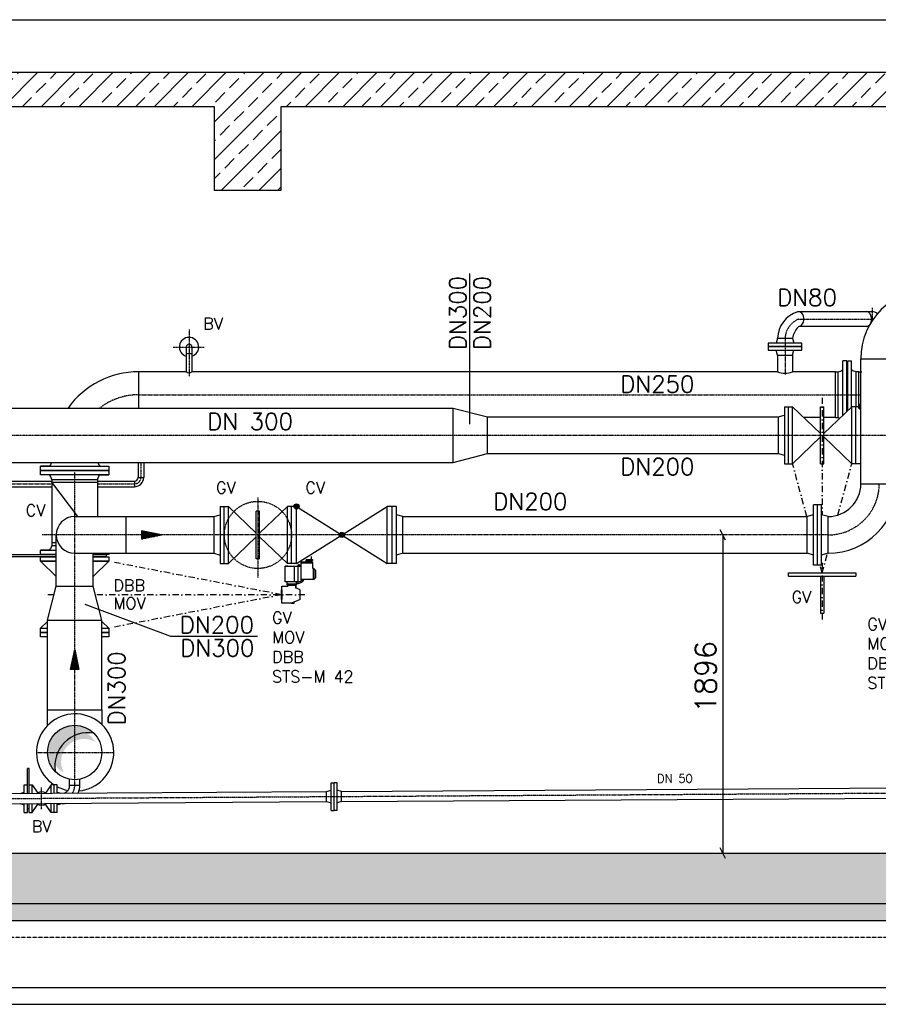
# Model space of a CAD drawing. Header units: millimetres. Extents: x -197187 to 241957296, y -45270 to 70505.
# Tile 17 of 116: x -48704 to -43593, y -28310 to -22445. Entities that reach past the tile are written whole.
import ezdxf
from ezdxf.enums import TextEntityAlignment as Align

# ---------------------------------------------------------------- set-up
doc = ezdxf.new("R2010")
doc.units = ezdxf.units.MM
doc.header["$LTSCALE"] = 0.5
doc.linetypes.add('DASHDOT', pattern=[1, 0.5, -0.25, 0, -0.25])
doc.linetypes.add('HIDDEN', pattern=[0.375, 0.25, -0.125])
for name, color, linetype in [('21', 7, 'Continuous'), ('41', 7, 'Continuous'), ('42', 7, 'Continuous'), ('45', 7, 'Continuous'), ('BEMAßUNG', 7, 'Continuous'), ('P-MU025ENTLÜ', 7, 'Continuous'), ('P-MU050ENTL', 7, 'Continuous'), ('P-MU150AUSL', 7, 'Continuous'), ('P-MU150EINL', 7, 'Continuous'), ('P-MU200EINL', 7, 'Continuous'), ('P-MU250AUSL1', 7, 'Continuous'), ('P-MU300AUSL', 7, 'Continuous')]:
    doc.layers.add(name, color=color, linetype=linetype)
doc.styles.add('ROMANS', font='ROMANS', dxfattribs={"height": 0.2})
pattern_1 = [(45, (0, -877.6500483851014), (-112.2532015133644, 112.2532015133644), []), (45, (112.25325, -877.6500483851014), (-112.2532015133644, 112.2532015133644), [79.375, -39.6875])]

# ---------------------------------------------------------------- blocks, each defined once
blk = doc.blocks.new('FPFEIL')
at = {"layer": '41', "color": 7, "linetype": 'Continuous'}
for p, q in [((-99.99980000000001, 18.5851), (-92.9259, 18.5851)), ((-99.99980000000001, 15.7051), (-78.52590000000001, 15.7051)), ((-99.99980000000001, 12.8251), (-64.1259, 12.8251)), ((-99.99980000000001, 12.8251), (-64.1259, 12.8251)), ((-99.99980000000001, 9.9452), (-49.7259, 9.9452)), ((-99.99980000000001, 7.0652), (-35.3259, 7.0652)), ((-99.99980000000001, 4.1852), (-20.926, 4.1852)), ((-99.99980000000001, 4.1852), (-20.926, 4.1852)), ((-99.99980000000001, 1.3052), (-6.526000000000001, 1.3052)), ((-99.99980000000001, -1.5748), (-7.874000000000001, -1.5748)), ((-99.99980000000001, -4.454800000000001), (-22.274, -4.454800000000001)), ((-99.99980000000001, -4.454800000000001), (-22.274, -4.454800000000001)), ((-99.99980000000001, -7.3348), (-36.6739, -7.3348)), ((-99.99980000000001, -10.2148), (-51.0739, -10.2148)), ((-99.99980000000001, -13.0948), (-65.4739, -13.0948)), ((-99.99980000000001, -13.0948), (-65.4739, -13.0948)), ((-99.99980000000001, -15.9748), (-79.8739, -15.9748)), ((-99.99980000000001, -18.8548), (-94.2739, -18.8548))]:
    blk.add_line(p, q, dxfattribs=at)
blk.add_lwpolyline([(0, 0), (-99.99980000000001, -20), (-99.99980000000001, 20), (0, 0)], close=True, dxfattribs=at)

msp = doc.modelspace()

# ---------------------------------------------------------------- hatches: boundary and pattern name
at = {"lineweight": 5}
h = msp.add_hatch(dxfattribs=at)
h.set_pattern_fill('ANSI33', color=256, scale=25)
h.set_pattern_definition(pattern_1)
h.paths.add_polyline_path([(-42919.43366847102, -22760.15967597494), (-51876.86621399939, -22760.15967597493), (-51876.86621399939, -22960.89771979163), (-47546.93366847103, -22960.89771979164), (-47546.93366847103, -23460.89771979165), (-47146.93366847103, -23460.89771979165), (-47146.93366847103, -22960.89771979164), (-43406.93366847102, -22960.89771979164), (-43406.93366847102, -23460.89771979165), (-43006.93366847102, -23460.89771979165), (-43006.93366847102, -22960.89771979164), (-42919.43366847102, -22960.89771979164)])
h.paths.add_polyline_path([(-42829.43366847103, -22760.15967597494), (-42919.43366847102, -22760.15967597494), (-42919.43366847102, -22960.89771979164), (-42829.43366847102, -22960.89771979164)])
h.paths.add_polyline_path([(-42576.93366847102, -22760.15967597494), (-42829.43366847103, -22760.15967597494), (-42829.43366847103, -22960.89771979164), (-42576.93366847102, -22960.89771979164)])
h.paths.add_polyline_path([(-42324.43366847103, -22760.15967597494), (-42576.93366847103, -22760.15967597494), (-42576.93366847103, -22960.89771979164), (-42324.43366847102, -22960.89771979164)])
h.paths.add_polyline_path([(-42234.43366847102, -22760.15967597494), (-42324.43366847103, -22760.15967597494), (-42324.43366847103, -22960.89771979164), (-42234.43366847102, -22960.89771979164)])
h.paths.add_polyline_path([(-38686.22144018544, -22960.89771979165), (-38686.22144018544, -22760.15967597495), (-42234.43366847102, -22760.15967597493), (-42234.43366847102, -22960.89771979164)])
h = msp.add_hatch(dxfattribs=at)
h.set_pattern_fill('ANSI33', color=256, scale=25)
h.set_pattern_definition(pattern_1)
h.paths.add_polyline_path([(-51726.93366847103, -22980.89771979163), (-51706.93366847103, -22960.89771979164), (-51496.93366847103, -22960.89771979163), (-51476.93366847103, -22980.89771979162), (-51476.93366847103, -27409.87194976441), (-39076.93366847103, -27409.87194976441), (-39076.93366847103, -22980.89771979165), (-39056.93366847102, -22960.89771979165), (-38846.93366847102, -22960.89771979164), (-38826.93366847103, -22980.89771979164), (-38826.93366847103, -27709.87194976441), (-51726.93366847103, -27709.87194976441)])
h = msp.add_hatch(color=256)
h.dxf.hatch_style = 1
h.paths.add_polyline_path([(-48437.18322469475, -26749.62239354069), (-48491.44961168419, -26695.35600655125, 0.4142135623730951), (-48491.44961168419, -26924.38789297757, -0.247011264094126)])
h.paths.add_polyline_path([(-48262.41772525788, -26695.35600655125, 0.4142135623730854), (-48491.44961168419, -26695.35600655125), (-48437.18322469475, -26749.62239354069, -0.2470112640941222)])
h = msp.add_hatch(dxfattribs=at)
h.set_pattern_fill('ANSI36', color=256, scale=10)
h.set_pattern_definition([(45, (0, -101318.064885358), (16.83798022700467, 61.73926083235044), [79.375, -15.875, 0, -15.875])])
h.paths.add_polyline_path([(-51476.93366847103, -27709.87194976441), (-51926.93366847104, -27709.87194976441), (-51926.93366847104, -27809.87194976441), (-51476.93366847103, -27809.87194976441)])
h.paths.add_polyline_path([(-50576.93366847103, -27709.87194976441), (-51476.93366847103, -27709.87194976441), (-51476.93366847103, -27809.87194976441), (-50576.93366847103, -27809.87194976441)])
h.paths.add_polyline_path([(-38626.93366847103, -27709.87194976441), (-50576.93366847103, -27709.87194976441), (-50576.93366847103, -27809.87194976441), (-38626.93366847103, -27809.87194976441)])
at = {"layer": 'P-MU150AUSL', "linetype": 'Continuous'}
h = msp.add_hatch(color=256, dxfattribs=at)
edge = h.paths.add_edge_path()
edge.add_arc((-50016.93366804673, -26809.87194955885), 84.14999952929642, 29.12381668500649, 241.8286833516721)
edge.add_arc((-49983.15076847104, -26843.09784976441), 84.14999999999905, 61.82868333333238, 209.1238166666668, ccw=False)
edge = h.paths.add_edge_path()
edge.add_arc((-49176.93366686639, -26809.87195022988), 136.5000003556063, 27.967090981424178, 241.53511598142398, ccw=False)
edge.add_arc((-49121.43316847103, -26865.8567497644), 136.4999999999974, 61.53511666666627, 207.9670916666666)
edge.add_arc((-48376.93366686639, -26809.87195022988), 136.5000003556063, 27.967090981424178, 241.53511598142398, ccw=False)
edge.add_arc((-48321.43316847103, -26865.8567497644), 136.4999999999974, 61.53511666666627, 207.9670916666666)

# ---------------------------------------------------------------- linework, layer by layer
for p, q in [((-50274.93366847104, -22444.735659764), (-38686.22144018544, -22444.735659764)), ((-47546.93366847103, -22960.89771979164), (-47546.93366847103, -23460.89771979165)), ((-47146.93366847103, -23460.89771979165), (-47146.93366847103, -22960.89771979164)), ((-47546.93366847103, -23460.89771979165), (-47146.93366847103, -23460.89771979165)), ((-46959.1412340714, -25676.88798013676), (-47030.10764163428, -25676.88798013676)), ((-47030.10764163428, -25676.88798013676), (-47030.10764163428, -25793.31785488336)), ((-46959.1412340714, -25682.61834954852), (-47030.10764163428, -25682.61834954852)), ((-46961.67481373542, -25662.61078566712), (-46998.34240784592, -25662.61078566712)), ((-46959.1412340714, -25713.71938329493), (-46959.1412340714, -25676.88798013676)), ((-47068.59128983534, -25793.31785488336), (-47068.59128983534, -25700.02015994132)), ((-47045.66981218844, -25793.31785488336), (-47045.66981218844, -25700.02015994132)), ((-46953.41086465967, -25713.71938329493), (-46959.1412340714, -25713.71938329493)), ((-46957.62658645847, -25713.71938329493), (-46957.62658645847, -25779.61863152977)), ((-46953.41086465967, -25713.71938329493), (-46941.95012583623, -25725.18012211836)), ((-46953.41086465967, -25713.71938329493), (-46953.41086465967, -25779.61863152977)), ((-46941.95012583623, -25768.15789270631), (-46941.95012583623, -25725.18012211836)), ((-47114.43424512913, -25805.8618349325), (-47057.13055101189, -25805.8618349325)), ((-46953.41086465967, -25779.61863152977), (-47030.10764163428, -25779.61863152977)), ((-46953.41086465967, -25779.61863152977), (-46941.95012583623, -25768.15789270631)), ((-47114.43424512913, -25809.64140327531), (-47108.70387571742, -25815.37177268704)), ((-47062.86092042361, -25815.37177268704), (-47108.70387571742, -25815.37177268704)), ((-47108.70387571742, -25815.37177268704), (-47108.70387571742, -25819.73121741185)), ((-47057.13055101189, -25809.64140327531), (-47062.86092042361, -25815.37177268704)), ((-47062.86092042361, -25815.37177268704), (-47062.86092042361, -25829.49889254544)), ((-47035.35514724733, -25841.22010270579), (-47062.86092042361, -25829.49889254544)), ((-47035.35514724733, -25898.52379682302), (-47035.35514724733, -25841.22010270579)), ((-47035.35514724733, -25898.52379682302), (-47085.78239807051, -25920.01268211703)), ((-47085.78239807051, -25920.01268211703), (-47070.63021656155, -25920.01268211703)), ((-47070.63021656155, -25920.01268211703), (-47070.63021656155, -25913.55578658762)), ((-48538.88366847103, -26555.87194976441), (-48538.88366847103, -26021.87194976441)), ((-48538.88366847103, -26021.87194976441), (-48214.98366847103, -26021.87194976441)), ((-48214.98366847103, -26555.87194976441), (-48214.98366847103, -26021.87194976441)), ((-48538.88366847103, -26555.87194976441), (-48214.98366847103, -26555.87194976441)), ((-48538.88366847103, -26649.52307933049), (-48538.88366847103, -26555.87194976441)), ((-48214.98366847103, -26555.87194976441), (-48214.98366847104, -26643.68732734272))]:
    msp.add_line(p, q)
for points in [[(-38686.22144018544, -22760.15967597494), (-51876.86621399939, -22760.15967597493), (-51876.86621399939, -22960.89771979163), (-47546.93366847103, -22960.89771979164)], [(-47146.93366847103, -22960.89771979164), (-43406.93366847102, -22960.89771979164)], [(-48486.48366847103, -25644.87194976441), (-49005.43366847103, -25644.87194976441), (-49005.43366847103, -25629.87194976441), (-48486.48366847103, -25629.87194976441)], [(-48267.38366847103, -25629.87194976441), (-48188.43366847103, -25629.87194976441), (-48188.43366847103, -25644.87194976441), (-48267.38366847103, -25644.87194976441)], [(-47002.89299531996, -25665.475970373), (-46966.89122057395, -25665.475970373), (-46966.89122057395, -25676.88798013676), (-47021.01795200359, -25676.88798013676)], [(-46993.79182037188, -25659.74560096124), (-46961.67481373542, -25659.74560096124), (-46961.67481373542, -25665.475970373), (-47002.89299531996, -25665.475970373)], [(-46993.79182037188, -25659.74560096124), (-46966.89122057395, -25659.74560096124), (-46966.89122057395, -25642.80818627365)], [(-47030.10764163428, -25793.31785488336), (-47123.02979924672, -25793.31785488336), (-47123.02979924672, -25700.02015994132), (-47030.10764163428, -25700.02015994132)], [(-47114.43424512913, -25793.31785488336), (-47114.43424512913, -25809.64140327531), (-47057.13055101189, -25809.64140327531), (-47057.13055101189, -25793.31785488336)], [(-47085.78239807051, -25920.01268211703), (-47143.08609218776, -25920.01268211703), (-47143.08609218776, -25819.73121741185), (-47108.70387571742, -25819.73121741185)]]:
    msp.add_lwpolyline(points)
msp.add_lwpolyline([(-47145.37823995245, -25898.52379682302), (-47145.37823995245, -25841.22010270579), (-47143.08609218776, -25841.22010270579), (-47143.08609218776, -25898.52379682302)], close=True)
msp.add_circle((-48376.93366847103, -26809.87194976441), 161.9499999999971)
for centre, radius, start, end in [((-47057.13055101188, -26148.37983190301), 453.1766833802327, 96.75989440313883, 98.36138331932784), ((-47057.13055101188, -26148.37983190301), 453.1766833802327, 86.5814267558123, 89.1226057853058), ((-47057.13055101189, -25746.66900741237), 57.30369411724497, 61.86350905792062, 76.20022950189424), ((-47057.13055101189, -25746.66900741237), 57.30369411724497, 270, 324.900367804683), ((-47057.13055101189, -25746.66900741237), 48.70813999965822, 270, 286.7200656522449), ((-47057.13055101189, -25746.66900741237), 48.70813999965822, 303.6964219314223, 317.4315457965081), ((-48298.22858897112, -26888.57702926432), 196.5115303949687, 79.50015368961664, 190.4998463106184)]:
    msp.add_arc(centre, radius, start, end)
at = {"layer": '21', "linetype": 'Continuous', "ltscale": 10}
for p, q in [((-48486.48366847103, -25818.87194976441), (-48267.38366847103, -25818.87194976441)), ((-51476.93366847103, -27409.87194976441), (-39076.93366847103, -27409.87194976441)), ((-51926.93366847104, -27709.87194976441), (-38626.93366847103, -27709.87194976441)), ((-51726.93366847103, -27709.87194976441), (-38826.93366847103, -27709.87194976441)), ((-51926.93366847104, -27809.87194976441), (-38626.93366847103, -27809.87194976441))]:
    msp.add_line(p, q, dxfattribs=at)
at = {"layer": '21', "linetype": 'HIDDEN', "ltscale": 10}
msp.add_line((-51476.93366847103, -27909.87194976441), (-39076.93366847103, -27909.87194976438), dxfattribs=at)
at = {"layer": '21', "linetype": 'Continuous'}
for p, q in [((-51926.93366847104, -28209.87194976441), (-38626.93366847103, -28209.87194976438)), ((-51926.93366847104, -28309.87194976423), (-38626.93366847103, -28309.87194976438))]:
    msp.add_line(p, q, dxfattribs=at)
at = {"layer": '41', "linetype": 'Continuous', "ltscale": 10}
for p, q in [((-48486.48366847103, -25818.87194976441), (-48486.48366847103, -25513.87194976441)), ((-48267.38366847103, -25818.87194976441), (-48267.38366847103, -25623.42194976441))]:
    msp.add_line(p, q, dxfattribs=at)
at = {"layer": '45', "linetype": 'DASHDOT', "ltscale": 10}
msp.add_line((-47995.93366847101, -24678.87194976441), (-43696.48366847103, -24678.87194976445), dxfattribs=at)
at = {"layer": 'BEMAßUNG', "linetype": 'Continuous', "ltscale": 10}
for p, q in [((-44502.90746847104, -25545.12194976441), (-44534.15746847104, -25482.62194976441)), ((-44518.53246847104, -25513.87194976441), (-44518.53246847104, -27409.87194976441)), ((-44502.90746847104, -27441.12194976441), (-44534.15746847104, -27378.62194976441))]:
    msp.add_line(p, q, dxfattribs=at)
at = {"layer": 'P-MU025ENTLÜ', "linetype": 'DASHDOT', "ltscale": 10}
for p, q in [((-47695.93366847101, -24289.44754989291), (-47695.93366847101, -24569.68954989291)), ((-47790.90586847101, -24394.57194989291), (-47605.08846847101, -24394.57194989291)), ((-47982.93366847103, -25081.82194976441), (-47982.93366847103, -25171.87194976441)), ((-49005.33754047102, -25209.87194976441), (-48513.43366847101, -25209.87194976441)), ((-48240.43366847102, -25209.87194976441), (-48020.93366847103, -25209.87194976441))]:
    msp.add_line(p, q, dxfattribs=at)
at = {"layer": 'P-MU025ENTLÜ', "linetype": 'Continuous', "ltscale": 10}
for p, q in [((-47999.78366847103, -25081.82194976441), (-47999.78366847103, -25171.87194976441)), ((-47966.08366847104, -25081.82194976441), (-47966.08366847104, -25171.87194976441)), ((-49009.85246427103, -25193.0219497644), (-48513.43366847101, -25193.0219497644)), ((-48240.43366847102, -25193.0219497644), (-48020.93366847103, -25193.0219497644)), ((-48020.93366847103, -25193.0219497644), (-48020.93366847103, -25226.7219497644)), ((-47999.78366847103, -25171.87194976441), (-47966.08366847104, -25171.87194976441)), ((-48946.93366847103, -25226.7219497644), (-48513.43366847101, -25226.7219497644)), ((-48240.43366847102, -25226.7219497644), (-48020.93366847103, -25226.7219497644))]:
    msp.add_line(p, q, dxfattribs=at)
at = {"layer": 'P-MU025ENTLÜ', "linetype": 'HIDDEN', "ltscale": 10}
msp.add_arc((-48020.93366847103, -25171.87194976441), 38, 270, 0, dxfattribs=at)
at = {"layer": 'P-MU025ENTLÜ', "linetype": 'Continuous', "ltscale": 10}
for radius in [21.15, 54.85]:
    msp.add_arc((-48020.93366847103, -25171.87194976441), radius, 270, 0, dxfattribs=at)
at = {"layer": 'P-MU050ENTL', "linetype": 'Continuous', "ltscale": 10}
for p, q in [((-48648.63606847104, -26904.26394976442), (-48658.63606847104, -26904.26394976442)), ((-48658.63606847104, -27053.35334976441), (-48658.63606847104, -26904.26394976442)), ((-48648.63606847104, -27053.29084976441), (-48648.63606847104, -26904.26394976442)), ((-48407.28466847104, -27003.97654976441), (-48407.28466847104, -26968.95249319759)), ((-48346.86706847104, -27004.05814976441), (-48346.86706847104, -26969.00649052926)), ((-48676.63606847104, -27001.76394976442), (-48658.63606847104, -27001.76394976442)), ((-48676.63606847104, -27053.4658497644), (-48676.63606847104, -27001.76394976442)), ((-48648.63606847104, -27001.76394976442), (-48630.63606847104, -27001.76394976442)), ((-48630.63606847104, -27001.76394976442), (-48596.37336847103, -27051.35474976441)), ((-48630.63606847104, -27053.17824976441), (-48630.63606847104, -27001.76394976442)), ((-48516.63606847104, -27001.76394976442), (-48550.89876847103, -27051.35474976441)), ((-48480.63606847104, -27001.76394976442), (-48516.63606847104, -27001.76394976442)), ((-48516.63606847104, -27052.46564976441), (-48516.63606847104, -27001.76394976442)), ((-48498.63606847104, -27052.3531497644), (-48498.63606847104, -27001.76394976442)), ((-48480.63606847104, -27052.24054976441), (-48480.63606847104, -27001.76394976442)), ((-48407.28466847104, -27003.97654976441), (-48346.86706847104, -27004.05814976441)), ((-46789.80011559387, -27041.67041207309), (-42644.74366847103, -27015.75792007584)), ((-51112.80309935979, -27068.69532274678), (-46877.73886656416, -27042.22015420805)), ((-48701.80456847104, -27053.62314976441), (-48676.63606847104, -27046.87924976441)), ((-48480.63606847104, -27046.87924976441), (-48461.08366847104, -27052.11834976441)), ((-46787.74718599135, -27101.95883450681), (-42642.69180940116, -27076.04634920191)), ((-51110.74665406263, -27128.98372320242), (-46877.74366847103, -27102.52144038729)), ((-48703.63606847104, -27114.41394976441), (-48676.63606847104, -27121.64864976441)), ((-48676.63606847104, -27166.76394976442), (-48676.63606847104, -27113.76714976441)), ((-48658.63606847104, -27166.76394976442), (-48658.63606847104, -27113.6545497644)), ((-48648.63606847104, -27146.26394976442), (-48658.63606847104, -27146.26394976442)), ((-48648.63606847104, -27166.76394976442), (-48648.63606847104, -27113.5920497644)), ((-48630.63606847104, -27166.76394976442), (-48630.63606847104, -27113.47954976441)), ((-48630.63606847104, -27166.76394976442), (-48596.37336847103, -27117.17314976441)), ((-48516.63606847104, -27166.76394976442), (-48550.89876847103, -27117.17314976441)), ((-48516.63606847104, -27166.76394976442), (-48516.63606847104, -27112.76684976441)), ((-48498.63606847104, -27166.76394976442), (-48498.63606847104, -27112.65434976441)), ((-48480.63606847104, -27166.76394976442), (-48480.63606847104, -27112.5418497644)), ((-48480.63606847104, -27121.64864976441), (-48461.78606847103, -27116.5976497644)), ((-48453.63606847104, -27114.41394976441), (-48467.33746847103, -27118.08524976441)), ((-48453.63606847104, -27114.41394976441), (-48453.63606847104, -27112.3730497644)), ((-48676.63606847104, -27166.76394976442), (-48658.63606847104, -27166.76394976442)), ((-48648.63606847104, -27166.76394976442), (-48630.63606847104, -27166.76394976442)), ((-48480.63606847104, -27166.76394976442), (-48516.63606847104, -27166.76394976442))]:
    msp.add_line(p, q, dxfattribs=at)
at = {"layer": 'P-MU050ENTL', "linetype": 'DASHDOT', "ltscale": 10}
for p, q in [((-48573.63606847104, -27147.6888497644), (-48573.63606847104, -27017.5773497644)), ((-51276.93366847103, -27099.87194976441), (-42478.93366847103, -27044.87194976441))]:
    msp.add_line(p, q, dxfattribs=at)
at = {"layer": 'P-MU050ENTL', "linetype": 'Continuous'}
for p, q in [((-46877.74366847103, -27042.22144088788), (-46850.74366847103, -27034.98674088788)), ((-46850.74366847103, -27154.87144088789), (-46850.74366847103, -26989.87144088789)), ((-46850.74366847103, -26989.87144088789), (-46832.74366847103, -26989.87144088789)), ((-46832.74366847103, -27154.87144088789), (-46832.74366847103, -26989.87144088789)), ((-46814.74366847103, -26989.87144088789), (-46832.74366847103, -26989.87144088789)), ((-46814.74366847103, -27154.87144088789), (-46814.74366847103, -26989.87144088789)), ((-46787.74366847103, -27042.22144088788), (-46814.74366847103, -27034.98674088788)), ((-46877.74366847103, -27102.52144088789), (-46877.74366847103, -27042.22144088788)), ((-46787.74366847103, -27102.52144088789), (-46788.12066847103, -27042.22254088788)), ((-46787.74366847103, -27102.52144088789), (-46787.74366847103, -27042.22144088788)), ((-46877.74366847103, -27102.52144088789), (-46850.74366847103, -27109.75614088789)), ((-46850.74366847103, -27154.87144088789), (-46832.74366847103, -27154.87144088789)), ((-46814.74366847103, -27154.87144088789), (-46832.74366847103, -27154.87144088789)), ((-46787.74366847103, -27102.52144088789), (-46814.74366847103, -27109.75614088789))]:
    msp.add_line(p, q, dxfattribs=at)
at = {"layer": 'P-MU050ENTL', "linetype": 'Continuous', "ltscale": 10}
for centre, radius, start, end in [((-48452.93366847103, -27008.2648497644), 45.85, 287.526583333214, 5.366686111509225), ((-48452.93366847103, -27008.2648497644), 106.15, 335.9842833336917, 2.271236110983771), ((-48573.63606847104, -27084.26394976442), 40, 52.1746277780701, 128.54172222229), ((-48573.63606847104, -27084.26394976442), 40, 226.5339500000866, 314.1824000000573), ((-48453.63606847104, -27008.26394976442), 106.15, 270, 281.6172972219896)]:
    msp.add_arc(centre, radius, start, end, dxfattribs=at)
at = {"layer": 'P-MU050ENTL', "linetype": 'DASHDOT', "ltscale": 10}
msp.add_arc((-48452.81486847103, -27008.26504976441), 76, 325.1599055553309, 3.203799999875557, dxfattribs=at)
at = {"layer": 'P-MU150AUSL'}
for start, end in [(275.6733898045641, 236.5435556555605), (242.3761308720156, 259.3813963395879)]:
    msp.add_arc((-48373.99206847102, -26809.87194976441), 230.0021739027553, start, end, dxfattribs=at)
at = {"layer": 'P-MU150EINL', "linetype": 'DASHDOT', "ltscale": 10}
for p, q in [((-43629.93366847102, -24160.26015988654), (-43629.93366847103, -24239.59944256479)), ((-44067.32349541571, -24228.37194976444), (-43622.40312745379, -24228.37194976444)), ((-44147.93366847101, -24342.37194976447), (-44147.93366847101, -24558.92116182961))]:
    msp.add_line(p, q, dxfattribs=at)
for centre, radius, start, end in [((-44017.23875499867, -24349.28720934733), 130.8777338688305, 112.4999999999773, 176.9712206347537), ((-47995.93366847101, -25059.87194976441), 381, 90, 127.5783926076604)]:
    msp.add_arc(centre, radius, start, end, dxfattribs=at)
at = {"layer": 'P-MU200EINL'}
for p, q in [((-44067.32106738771, -24183.9066500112), (-43629.93366847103, -24183.92194976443)), ((-43649.31199937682, -24272.81762286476), (-44065.10955966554, -24272.72478131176)), ((-47712.78366847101, -24394.57194989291), (-47712.78366847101, -24474.57194989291)), ((-47679.08366847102, -24394.57194989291), (-47679.08366847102, -24474.57194989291)), ((-44192.383668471, -24342.37194976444), (-44200.433668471, -24372.37194976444)), ((-44192.383668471, -24342.37194976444), (-44103.483668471, -24342.37194976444)), ((-44103.483668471, -24342.37194976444), (-44095.433668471, -24372.37194976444)), ((-47712.78366847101, -24432.57194989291), (-47679.08366847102, -24432.57194989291)), ((-44192.383668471, -24442.37194976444), (-44200.433668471, -24412.37194976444)), ((-44192.383668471, -24442.37194976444), (-44103.483668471, -24442.37194976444)), ((-44192.383668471, -24442.37194976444), (-44192.383668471, -24542.37194976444)), ((-44103.483668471, -24442.37194976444), (-44095.433668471, -24412.37194976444)), ((-44103.483668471, -24442.37194976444), (-44103.483668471, -24542.37194976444)), ((-47712.78366847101, -24474.57194989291), (-47712.78366847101, -24542.3719498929)), ((-47679.08366847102, -24474.57194989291), (-47679.08366847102, -24542.3719498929)), ((-43780.93366847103, -24476.37194976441), (-43803.93366847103, -24476.37194976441)), ((-43780.93366847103, -24778.68131121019), (-43780.93366847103, -24476.37194976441)), ((-43774.93366847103, -24772.91943892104), (-43774.93366847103, -24476.37194976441)), ((-43774.93366847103, -24476.37194976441), (-43751.93366847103, -24476.37194976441)), ((-47995.93366847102, -24757.92194976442), (-47995.93366847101, -24542.37194976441)), ((-47712.78366847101, -24542.37194976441), (-47995.93366847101, -24542.37194976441)), ((-44192.383668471, -24542.37194976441), (-47679.08366847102, -24542.37194976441)), ((-43847.93366847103, -24542.37194976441), (-44103.483668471, -24542.37194976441)), ((-43847.93366847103, -24815.37194976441), (-43847.93366847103, -24542.37194976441)), ((-43847.93366847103, -24542.37194976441), (-43831.93366847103, -24542.37194976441)), ((-43831.93366847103, -24815.37194976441), (-43831.93366847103, -24542.37194976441)), ((-43803.93366847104, -24800.76848831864), (-43803.93366847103, -24524.27149881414)), ((-43777.93366847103, -24518.87194976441), (-43780.93366847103, -24518.87194976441)), ((-43777.93366847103, -24775.80037506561), (-43777.93366847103, -24518.87194976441)), ((-43777.93366847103, -24775.80037506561), (-43777.93366847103, -24518.87194976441)), ((-43777.93366847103, -24518.87194976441), (-43774.93366847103, -24518.87194976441)), ((-43751.93366847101, -24750.83226181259), (-43751.93366847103, -24524.27149881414)), ((-43707.93366847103, -24542.37194976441), (-43723.93366847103, -24542.37194976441)), ((-43723.93366847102, -24749.87194976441), (-43723.93366847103, -24542.37194976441)), ((-43707.93366847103, -24542.37194976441), (-43690.09473043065, -24542.37194976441)), ((-43707.93366847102, -24739.67391073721), (-43707.93366847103, -24542.37194976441)), ((-43936.93366847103, -24815.37194976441), (-44034.7266725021, -24815.37194976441)), ((-43847.93366847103, -24815.37194976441), (-43916.93366847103, -24815.37194976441)), ((-43847.93366847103, -24815.37194976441), (-43831.93366847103, -24815.37194976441)), ((-48513.43366847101, -25183.87194976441), (-48240.43366847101, -25183.87194976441)), ((-48513.43366847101, -25183.87194976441), (-48513.43366847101, -25559.87194976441)), ((-48513.43366847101, -25199.87194976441), (-48240.43366847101, -25199.87194976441)), ((-48358.39241847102, -25404.32194976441), (-48513.43366847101, -25199.87194976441)), ((-48240.43366847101, -25183.87194976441), (-48240.43366847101, -25404.32194976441)), ((-48513.43366847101, -25559.87194976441), (-48486.48366847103, -25559.87194976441)), ((-48513.43366847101, -25559.87194976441), (-48513.43366847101, -25575.87194976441)), ((-48531.53411942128, -25603.87194976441), (-48486.48366847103, -25603.87194976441)), ((-48513.43366847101, -25575.87194976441), (-48486.48366847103, -25575.87194976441)), ((-48579.43366847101, -25670.87194976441), (-48486.48366847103, -25670.87194976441)), ((-48579.43366847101, -25670.87194976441), (-48486.48366847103, -25762.21540655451)), ((-48174.43366847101, -25670.87194976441), (-48267.38366847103, -25762.21540655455)), ((-48267.38366847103, -25670.87194976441), (-48174.43366847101, -25670.87194976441)), ((-47060.0959343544, -25812.60678661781), (-47060.0959343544, -25830.67715365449)), ((-48538.88366847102, -26029.02281396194), (-48579.43366847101, -26068.87194976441)), ((-48214.98366847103, -26029.02281396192), (-48174.43366847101, -26068.87194976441))]:
    msp.add_line(p, q, dxfattribs=at)
at = {"layer": 'P-MU200EINL', "linetype": 'Continuous', "ltscale": 10}
for p, q in [((-43696.48366847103, -25208.87194976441), (-43696.48366847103, -24464.87194976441)), ((-43696.48366847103, -24464.87194976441), (-43477.38366847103, -24464.87194976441)), ((-44150.93366847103, -24749.87194976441), (-44150.93366847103, -25089.87194976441)), ((-44150.93366847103, -24749.87194976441), (-44102.93366847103, -24749.87194976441)), ((-44126.93366847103, -25089.87194976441), (-44126.93366847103, -24749.87194976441)), ((-44102.93366847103, -25089.87194976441), (-44102.93366847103, -24749.87194976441)), ((-44102.93366847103, -24749.87194976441), (-43936.93366847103, -24909.28374976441)), ((-43936.93366847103, -25089.87194976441), (-43936.93366847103, -24749.87194976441)), ((-43936.93366847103, -24749.87194976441), (-43916.93366847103, -24749.87194976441)), ((-43916.93366847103, -25089.87194976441), (-43916.93366847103, -24749.87194976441)), ((-43916.93366847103, -24909.28374976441), (-43750.93366847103, -24749.87194976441)), ((-43696.93366847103, -24749.87194976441), (-43750.93366847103, -24749.87194976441)), ((-43750.93366847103, -25089.87194976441), (-43750.93366847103, -24749.87194976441)), ((-43726.93366847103, -25089.87194976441), (-43726.93366847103, -24749.87194976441)), ((-43696.93366847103, -25089.87194976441), (-43696.93366847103, -24749.87194976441)), ((-44188.93366847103, -24810.32194976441), (-44150.93366847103, -24800.13994976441)), ((-45919.93366847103, -25029.42194976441), (-45919.93366847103, -24810.32194976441)), ((-45919.93366847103, -24810.32194976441), (-44188.93366847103, -24810.32194976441)), ((-44188.93366847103, -24810.32194976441), (-44188.93366847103, -25029.42194976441)), ((-43936.93366847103, -24930.46014976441), (-44102.93366847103, -25089.87194976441)), ((-43750.93366847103, -25089.87194976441), (-43916.93366847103, -24930.46014976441)), ((-45919.93366847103, -25029.42194976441), (-44188.93366847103, -25029.42194976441)), ((-44188.93366847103, -25029.42194976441), (-44150.93366847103, -25039.60394976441)), ((-44150.93366847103, -25089.87194976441), (-44102.93366847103, -25089.87194976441)), ((-43936.93366847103, -25089.87194976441), (-43916.93366847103, -25089.87194976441)), ((-43696.93366847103, -25089.87194976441), (-43750.93366847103, -25089.87194976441)), ((-43696.48366847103, -25208.87194976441), (-43477.38366847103, -25208.87194976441)), ((-43977.93366847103, -25693.87194976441), (-43977.93366847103, -25333.87194976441)), ((-43929.93366847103, -25333.87194976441), (-43977.93366847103, -25333.87194976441)), ((-43953.93366847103, -25693.87194976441), (-43953.93366847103, -25333.87194976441)), ((-43929.93366847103, -25693.87194976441), (-43929.93366847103, -25333.87194976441)), ((-47547.93366847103, -25404.32194976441), (-47509.93366847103, -25394.13994976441)), ((-47509.93366847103, -25343.87194976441), (-47509.93366847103, -25683.87194976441)), ((-47509.93366847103, -25343.87194976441), (-47461.93366847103, -25343.87194976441)), ((-47485.93366847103, -25683.87194976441), (-47485.93366847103, -25343.87194976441)), ((-47461.93366847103, -25683.87194976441), (-47461.93366847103, -25343.87194976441)), ((-47461.93366847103, -25343.87194976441), (-47295.93366847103, -25503.28374976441)), ((-47295.93366847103, -25656.37194976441), (-47295.93366847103, -25371.37194976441)), ((-47275.93366847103, -25371.37194976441), (-47295.93366847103, -25371.37194976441)), ((-47275.93366847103, -25503.28374976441), (-47109.93366847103, -25343.87194976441)), ((-47275.93366847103, -25656.37194976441), (-47275.93366847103, -25371.37194976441)), ((-47055.93366847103, -25343.87194976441), (-47109.93366847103, -25343.87194976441)), ((-47109.93366847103, -25683.87194976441), (-47109.93366847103, -25343.87194976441)), ((-47085.93366847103, -25683.87194976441), (-47085.93366847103, -25343.87194976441)), ((-47055.93366847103, -25683.87194976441), (-47055.93366847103, -25343.87194976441)), ((-47055.93366847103, -25683.87194976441), (-47055.93366847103, -25343.87194976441)), ((-47055.93366847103, -25683.87194976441), (-46515.93366847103, -25343.87194976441)), ((-47055.93366847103, -25343.87194976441), (-46515.93366847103, -25683.87194976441)), ((-43977.93366847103, -25394.13994976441), (-44015.93366847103, -25404.32194976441)), ((-43891.93366847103, -25404.32194976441), (-43929.93366847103, -25394.13994976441)), ((-48376.93366847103, -25404.32194976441), (-47547.93366847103, -25404.32194976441)), ((-48071.93366847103, -25404.32194976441), (-48071.93366847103, -25623.42194976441)), ((-47547.93366847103, -25404.32194976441), (-47547.93366847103, -25623.42194976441)), ((-46423.93366847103, -25404.32194976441), (-44015.93366847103, -25404.32194976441)), ((-44015.93366847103, -25623.42194976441), (-44015.93366847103, -25404.32194976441)), ((-43891.93366847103, -25623.42194976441), (-43891.93366847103, -25404.32194976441)), ((-47295.93366847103, -25524.46014976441), (-47461.93366847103, -25683.87194976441)), ((-47109.93366847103, -25683.87194976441), (-47275.93366847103, -25524.46014976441)), ((-48376.93366847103, -25623.42194976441), (-47547.93366847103, -25623.42194976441)), ((-47547.93366847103, -25623.42194976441), (-47509.93366847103, -25633.60394976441)), ((-46423.93366847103, -25623.42194976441), (-44015.93366847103, -25623.42194976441)), ((-43977.93366847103, -25633.60394976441), (-44015.93366847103, -25623.42194976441)), ((-43891.93366847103, -25623.42194976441), (-43929.93366847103, -25633.60394976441)), ((-47509.93366847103, -25683.87194976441), (-47461.93366847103, -25683.87194976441)), ((-47275.93366847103, -25656.37194976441), (-47295.93366847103, -25656.37194976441)), ((-47055.93366847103, -25683.87194976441), (-47109.93366847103, -25683.87194976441)), ((-44126.93366847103, -25739.87194976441), (-43726.93366847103, -25739.87194976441)), ((-44126.93366847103, -25759.87194976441), (-44126.93366847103, -25739.87194976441)), ((-43929.93366847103, -25693.87194976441), (-43977.93366847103, -25693.87194976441)), ((-43726.93366847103, -25739.87194976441), (-43726.93366847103, -25759.87194976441)), ((-44126.93366847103, -25759.87194976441), (-43726.93366847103, -25759.87194976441)), ((-43936.93366847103, -25759.87194976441), (-43936.93366847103, -25979.87194976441)), ((-43916.93366847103, -25759.87194976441), (-43916.93366847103, -25979.87194976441)), ((-43936.93366847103, -25979.87194976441), (-43916.93366847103, -25979.87194976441))]:
    msp.add_line(p, q, dxfattribs=at)
at = {"layer": 'P-MU200EINL', "linetype": 'DASHDOT', "ltscale": 150}
for p, q in [((-43926.93366847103, -24696.2642497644), (-43926.93366847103, -25394.9437497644)), ((-44017.79026847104, -25404.32194976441), (-44102.93366847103, -25089.87194976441)), ((-43833.67106847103, -25395.43604976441), (-43750.93366847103, -25089.87194976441)), ((-43926.93366847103, -25739.87194976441), (-43895.39866847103, -25623.40744976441)), ((-47145.37823995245, -25869.87194976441), (-48174.43366847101, -25670.87194976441)), ((-43926.93366847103, -25739.87194976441), (-43943.51106847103, -25678.64864976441)), ((-43926.93366847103, -25679.67534976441), (-43926.93366847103, -26018.90654976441)), ((-48499.64820049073, -25869.87194976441), (-48563.49757806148, -25869.87194976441)), ((-47006.68109018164, -25869.87194976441), (-48254.21913645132, -25869.87194976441)), ((-47145.37823995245, -25869.87194976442), (-48174.43366847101, -26068.87194976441))]:
    msp.add_line(p, q, dxfattribs=at)
at = {"layer": 'P-MU200EINL', "linetype": 'DASHDOT', "ltscale": 10}
for p, q in [((-47285.93366847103, -25290.2642497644), (-47285.93366847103, -25769.87194976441)), ((-43891.93366847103, -25513.87194976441), (-48570.82134760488, -25513.87194976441))]:
    msp.add_line(p, q, dxfattribs=at)
at = {"layer": 'P-MU200EINL', "linetype": 'Continuous', "ltscale": 100}
for p, q in [((-46515.93366847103, -25683.87194976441), (-46515.93366847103, -25343.87194976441)), ((-46461.93366847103, -25343.87194976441), (-46515.93366847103, -25343.87194976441)), ((-46485.93366847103, -25683.87194976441), (-46485.93366847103, -25343.87194976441)), ((-46461.93366847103, -25683.87194976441), (-46461.93366847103, -25343.87194976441)), ((-46423.93366847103, -25404.32194976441), (-46461.93366847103, -25394.13994976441)), ((-46423.93366847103, -25623.42194976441), (-46423.93366847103, -25404.32194976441)), ((-46423.93366847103, -25623.42194976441), (-46461.93366847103, -25633.60394976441)), ((-46461.93366847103, -25683.87194976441), (-46515.93366847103, -25683.87194976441))]:
    msp.add_line(p, q, dxfattribs=at)
at = {"layer": 'P-MU200EINL'}
for points in [[(-44247.933668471, -24392.37194976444), (-44047.933668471, -24392.37194976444), (-44047.933668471, -24372.37194976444), (-44247.933668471, -24372.37194976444)], [(-44247.933668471, -24412.37194976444), (-44047.933668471, -24412.37194976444), (-44047.933668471, -24392.37194976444), (-44247.933668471, -24392.37194976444)], [(-48174.43366847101, -25129.87194976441), (-48579.43366847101, -25129.87194976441), (-48579.43366847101, -25103.87194976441), (-48174.43366847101, -25103.87194976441)], [(-48579.43366847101, -25129.87194976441), (-48174.43366847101, -25129.87194976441), (-48174.43366847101, -25155.87194976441), (-48579.43366847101, -25155.87194976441)]]:
    msp.add_lwpolyline(points, close=True, dxfattribs=at)
for points in [[(-43831.93366847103, -24542.37194976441), (-43812.07811233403, -24535.6352432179, 0.3213472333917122), (-43803.93366847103, -24524.27149881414), (-43803.93366847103, -24476.37194976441)], [(-43723.93366847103, -24542.37194976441), (-43743.78922460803, -24535.6352432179, -0.3213472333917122), (-43751.93366847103, -24524.27149881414), (-43751.93366847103, -24476.37194976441)], [(-48515.45241847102, -25081.82194976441), (-48520.17037501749, -25095.7275059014, -0.3213472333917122), (-48531.53411942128, -25103.87194976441), (-48579.43366847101, -25103.87194976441)], [(-48238.41491847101, -25081.82194976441), (-48233.69696192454, -25095.7275059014, 0.3213472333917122), (-48222.33321752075, -25103.87194976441), (-48174.43366847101, -25103.87194976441)], [(-48513.43366847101, -25183.87194976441), (-48520.17037501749, -25164.01639362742, 0.3213472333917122), (-48531.53411942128, -25155.87194976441), (-48579.43366847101, -25155.87194976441)], [(-48240.43366847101, -25183.87194976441), (-48233.69696192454, -25164.01639362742, -0.3213472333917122), (-48222.33321752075, -25155.87194976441), (-48174.43366847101, -25155.87194976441)], [(-48513.43366847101, -25575.87194976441), (-48520.17037501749, -25595.7275059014, -0.3213472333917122), (-48531.53411942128, -25603.87194976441), (-48579.43366847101, -25603.87194976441)]]:
    msp.add_lwpolyline(points, format="xyb", dxfattribs=at)
for points in [[(-43831.93366847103, -24815.37194976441), (-43822.48053130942, -24818.57926415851)], [(-48486.48366847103, -25629.87194976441), (-48579.43366847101, -25629.87194976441), (-48579.43366847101, -25603.87194976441), (-48486.48366847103, -25603.87194976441)], [(-48174.43366847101, -25623.42194976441), (-48174.43366847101, -25629.87194976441), (-48267.38366847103, -25629.87194976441)], [(-48486.48366847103, -25670.87194976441), (-48579.43366847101, -25670.87194976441), (-48579.43366847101, -25644.87194976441), (-48486.48366847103, -25644.87194976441)], [(-48267.38366847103, -25644.87194976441), (-48174.43366847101, -25644.87194976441), (-48174.43366847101, -25670.87194976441), (-48267.38366847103, -25670.87194976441)], [(-48538.88366847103, -26094.87194976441), (-48579.43366847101, -26094.87194976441), (-48579.43366847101, -26068.87194976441), (-48538.88366847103, -26068.87194976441)], [(-48538.88366847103, -26120.87194976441), (-48579.43366847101, -26120.87194976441), (-48579.43366847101, -26094.87194976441), (-48538.88366847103, -26094.87194976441)], [(-48214.98366847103, -26068.87194976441), (-48174.43366847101, -26068.87194976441), (-48174.43366847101, -26094.87194976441), (-48214.98366847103, -26094.87194976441)], [(-48214.98366847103, -26094.87194976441), (-48174.43366847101, -26094.87194976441), (-48174.43366847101, -26120.87194976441), (-48214.98366847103, -26120.87194976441)]]:
    msp.add_lwpolyline(points, dxfattribs=at)
at = {"layer": 'P-MU200EINL', "linetype": 'DASHDOT', "ltscale": 10}
msp.add_circle((-47285.93366847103, -25513.87194976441), 200, dxfattribs=at)
at = {"layer": 'P-MU200EINL', "linetype": 'Continuous', "ltscale": 10}
for radius in [15, 12, 9, 6, 3, 3]:
    msp.add_circle((-47055.93366847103, -25343.87194976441), radius, dxfattribs=at)
at = {"layer": 'P-MU200EINL', "linetype": 'Continuous', "ltscale": 100}
for radius in [15, 12, 9, 6, 3]:
    msp.add_circle((-46785.93366847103, -25513.87194976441), radius, dxfattribs=at)
at = {"layer": 'P-MU200EINL', "linetype": 'Continuous', "ltscale": 10}
for centre, radius, start, end in [((-43281.93366847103, -24464.87194976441), 414.55, 90, 180), ((-43696.93366847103, -24749.87194976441), 15, 88.28989444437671, 271.7191305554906), ((-43696.93366847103, -24749.87194976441), 12, 87.24669166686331, 272.1490944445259), ((-43696.93366847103, -24749.87194976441), 9, 87.91725000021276, 272.8659833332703), ((-43696.93366847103, -24749.87194976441), 6, 86.31599166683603, 274.3012222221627), ((-43696.93366847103, -24749.87194976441), 3, 83.453994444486, 278.6269277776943), ((-43891.93366847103, -25208.87194976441), 195.45, 270, 0), ((-43891.93366847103, -25208.87194976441), 414.55, 270, 0), ((-48376.93366847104, -25513.87194976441), 109.55, 90, 270)]:
    msp.add_arc(centre, radius, start, end, dxfattribs=at)
at = {"layer": 'P-MU200EINL'}
for centre, radius, start, end in [((-44022.44013461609, -24346.98382952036), 170.0061002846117, 107.1969193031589, 178.4455048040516), ((-43629.93366847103, -24228.37194976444), 44.45000000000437, 44.76403500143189, 90), ((-43967.97945771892, -24367.69267103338), 137.849664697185, 139.0343665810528, 169.4156075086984), ((-47695.93366847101, -24394.57194989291), 57.49999999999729, 287.040252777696, 252.9597472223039), ((-47695.93366847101, -24394.57194989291), 16.85, 0, 180), ((-47995.93366847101, -25059.87194976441), 517.5, 90, 144.304441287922), ((-47695.93366847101, -24516.25015722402), 31.08489266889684, 237.1757472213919, 302.824252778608), ((-44147.933668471, -24413.31208962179), 136.5000000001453, 250.9955841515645, 289.0044158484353)]:
    msp.add_arc(centre, radius, start, end, dxfattribs=at)
at = {"layer": 'P-MU200EINL', "linetype": 'DASHDOT', "ltscale": 10}
msp.add_arc((-43891.93366847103, -25208.87194976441), 305, 270, 0, dxfattribs=at)
at = {"layer": 'P-MU200EINL'}
for centre, major_axis, ratio, start_param, end_param in [((-44067.32349541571, -24228.37194976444), (0, -44.46529988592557), 0.7068634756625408, 0.05684616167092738, 3.313611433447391), ((-43663.32349541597, -24228.37194976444), (0, -44.45000000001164), 0.7071067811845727, 0, 3.141592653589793), ((-44064.84294102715, -24307.59694976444), (-1.824377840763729e-12, -34.87801484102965), 0.4175168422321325, 3.159902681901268, 3.660924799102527)]:
    msp.add_ellipse(centre, major_axis=major_axis, ratio=ratio, start_param=start_param, end_param=end_param, dxfattribs=at)
at = {"layer": 'P-MU250AUSL1', "linetype": 'DASHDOT', "ltscale": 10}
for p, q in [((-48376.93366847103, -27004.01754976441), (-48376.93366847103, -25138.87194976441)), ((-48604.98104430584, -26809.87194976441), (-48143.00309263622, -26809.87194976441))]:
    msp.add_line(p, q, dxfattribs=at)
at = {"layer": 'P-MU250AUSL1', "linetype": 'Continuous', "ltscale": 10}
for p, q in [((-48538.88366847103, -26021.87194976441), (-48486.48366847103, -25818.87194976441)), ((-48214.98366847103, -26021.87194976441), (-48267.38366847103, -25818.87194976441)), ((-48316.0900484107, -25926.22699573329), (-47806.71874254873, -26116.78892654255)), ((-47806.71874254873, -26116.78892654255), (-47288.13907843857, -26116.78892654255))]:
    msp.add_line(p, q, dxfattribs=at)
at = {"layer": 'P-MU300AUSL', "linetype": 'Continuous', "ltscale": 10}
for p, q in [((-46025.33706847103, -24853.83464102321), (-46025.33706847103, -23955.75978055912)), ((-50303.08366847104, -24757.92194976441), (-46122.93366847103, -24757.92194976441)), ((-46122.93366847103, -24757.92194976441), (-45919.93366847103, -24810.32194976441)), ((-46122.93366847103, -25081.82194976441), (-45919.93366847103, -25029.42194976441)), ((-49014.98366847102, -25081.82194976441), (-46513.43366847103, -25081.82194976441))]:
    msp.add_line(p, q, dxfattribs=at)
at = {"layer": 'P-MU300AUSL', "linetype": 'Continuous', "ltscale": 100}
for p, q in [((-46122.93366847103, -25081.82194976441), (-46122.93366847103, -24757.92194976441)), ((-46513.43366847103, -25081.82194976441), (-46122.93366847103, -25081.82194976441))]:
    msp.add_line(p, q, dxfattribs=at)
at = {"layer": 'P-MU300AUSL', "linetype": 'DASHDOT', "ltscale": 10}
msp.add_line((-50519.93366847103, -24919.87194976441), (-43086.48366847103, -24919.87194976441), dxfattribs=at)

# ---------------------------------------------------------------- block references
at = {"layer": '41', "linetype": 'Continuous', "ltscale": 10, "xscale": 1.200001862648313, "yscale": 1.200001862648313, "rotation": 90}
msp.add_blockref('FPFEIL', (-48376.93366847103, -26196.45921723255), dxfattribs=at)
at = {"layer": 'P-MU200EINL', "linetype": 'Continuous', "ltscale": 10, "xscale": 1.200001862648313, "yscale": -1.200001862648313}
msp.add_blockref('FPFEIL', (-47859.16086847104, -25513.87194976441), dxfattribs=at)

# ---------------------------------------------------------------- texts
at = {"layer": '42', "linetype": 'Continuous', "ltscale": 10, "style": 'ROMANS'}
for s, p in [('CV', (-48668.69552045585, -25402.56658517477)), ('GV', (-44109.20376847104, -25918.12220149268))]:
    msp.add_text(s, height=70, dxfattribs=at).set_placement(p)
at = {"layer": 'BEMAßUNG', "linetype": 'Continuous', "ltscale": 10, "style": 'ROMANS'}
msp.add_text('1896', height=125, rotation=90, dxfattribs=at).set_placement((-44621.225028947, -26574.5687497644), align=Align.MIDDLE_LEFT)
at = {"layer": 'P-MU025ENTLÜ', "linetype": 'Continuous', "ltscale": 10, "style": 'ROMANS'}
msp.add_text('BV', height=70, dxfattribs=at).set_placement((-47611.54966847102, -24289.99984989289))
at = {"layer": 'P-MU050ENTL', "linetype": 'Continuous', "ltscale": 10, "style": 'ROMANS'}
msp.add_text('DN 50', height=50, dxfattribs=at).set_placement((-44697.27686847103, -26989.92304976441), align=Align.RIGHT)
msp.add_text('BV', height=70, dxfattribs=at).set_placement((-48631.938290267, -27284.99031111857))
at = {"layer": 'P-MU150AUSL', "linetype": 'Continuous', "ltscale": 10, "style": 'ROMANS'}
for s, p in [('DN80', (-43839.0278270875, -24149.65728248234)), ('DN250', (-44687.25856847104, -24665.71418490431)), ('DN 300', (-47077.47706847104, -24887.7321361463)), ('DN200', (-44687.25856847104, -25157.07905182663)), ('DN200', (-45443.2249218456, -25365.26844976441)), ('DN200', (-47309.76460287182, -26099.50378657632)), ('DN300', (-47306.75070287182, -26237.19281141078))]:
    msp.add_text(s, height=100, dxfattribs=at).set_placement(p, align=Align.RIGHT)
for s, p in [('DBB', (-48146.73027639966, -25849.15083207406)), ('MOV', (-48146.73027639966, -25956.61012517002))]:
    msp.add_text(s, height=70, dxfattribs=at).set_placement(p)
at = {"layer": 'P-MU150AUSL', "char_height": 70, "width": 824.3311419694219, "attachment_point": 1, "style": 'ROMANS'}
for insert in [(-47201.96196868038, -25972.25054641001), (-43658.2195168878, -26010.32534750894)]:
    msp.add_mtext('GV\\PMOV\\PDBB\\PSTS-M 42', dxfattribs=dict(at, insert=insert))
at = {"layer": 'P-MU150EINL', "linetype": 'Continuous', "ltscale": 10, "style": 'ROMANS'}
for s, p in [('DN300', (-46046.38320496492, -23971.45716874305)), ('DN200', (-45900.49453667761, -23971.45716874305)), ('DN300', (-48077.22490570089, -26207.42367246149))]:
    msp.add_text(s, height=100, rotation=90, dxfattribs=at).set_placement(p, align=Align.RIGHT)
at = {"layer": 'P-MU200EINL', "linetype": 'Continuous', "ltscale": 10, "style": 'ROMANS'}
for s, p in [('GV', (-47535.60666847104, -25267.3568497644)), ('CV', (-47003.65316847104, -25266.70584976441))]:
    msp.add_text(s, height=70, dxfattribs=at).set_placement(p)

doc.saveas('drawing.dxf')
